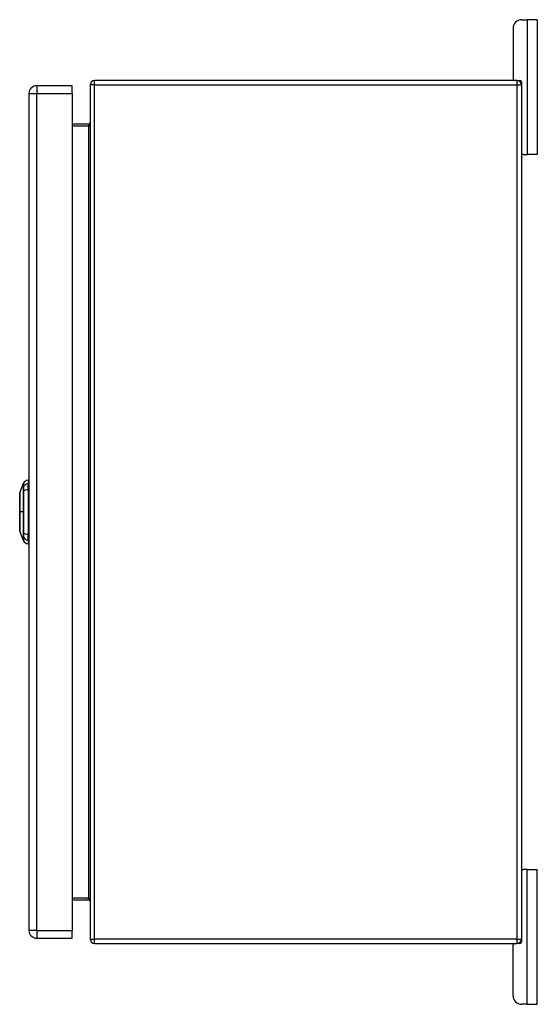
# Model space of a CAD drawing. Header units: inches. Extents: x 7 to 112, y 7 to 76.
# Tile 7 of 9: x 77 to 86, y 33 to 51. Entities that reach past the tile are written whole.
import ezdxf

# ---------------------------------------------------------------- set-up
doc = ezdxf.new("R2010")
doc.units = ezdxf.units.IN
doc.header["$MEASUREMENT"] = 0
doc.layers.add('Visible Edges(ANSI)', color=7, linetype='Continuous', lineweight=25)
doc.layers.add('Visible Tangent Edges(ANSI)', color=7, linetype='Continuous', lineweight=25)

msp = doc.modelspace()

# ---------------------------------------------------------------- linework, layer by layer
at = {"layer": 'Visible Edges(ANSI)'}
for p, q in [((85.925, 51.208), (86.032, 51.208)), ((86.219, 51.208), (86.032, 51.208)), ((86.219, 51.208), (86.219, 48.708)), ((85.769, 51.052), (85.769, 50.114)), ((85.843, 50.083), (78.011, 50.083)), ((85.843, 50.083), (85.896, 50.083)), ((85.927, 50.052), (85.927, 49.999)), ((76.792, 49.839), (76.792, 34.328)), ((77.592, 49.985), (76.938, 49.985)), ((77.592, 49.839), (77.592, 49.985)), ((77.592, 49.839), (77.592, 34.328)), ((77.927, 49.999), (77.927, 34.167)), ((85.927, 49.999), (85.927, 34.167)), ((77.896, 49.27), (77.592, 49.27)), ((85.958, 48.708), (85.927, 48.708)), ((85.958, 48.708), (86.032, 48.708)), ((86.219, 48.708), (86.032, 48.708)), ((76.622, 42.441), (76.689, 42.615)), ((76.776, 42.674), (76.776, 42.606)), ((76.776, 42.495), (76.776, 42.606)), ((76.776, 42.495), (76.776, 41.672)), ((76.689, 41.553), (76.622, 41.727)), ((76.776, 41.561), (76.776, 41.672)), ((76.776, 41.561), (76.776, 41.493)), ((85.927, 35.458), (85.958, 35.458)), ((86.032, 35.458), (85.958, 35.458)), ((86.032, 35.458), (86.219, 35.458)), ((86.219, 32.958), (86.219, 35.458)), ((77.592, 34.896), (77.896, 34.896)), ((77.592, 34.182), (77.592, 34.328)), ((76.938, 34.182), (77.592, 34.182)), ((85.927, 34.167), (85.927, 34.114)), ((78.011, 34.083), (85.843, 34.083)), ((85.769, 33.114), (85.769, 34.052)), ((85.896, 34.083), (85.843, 34.083)), ((86.032, 32.958), (85.925, 32.958)), ((86.032, 32.958), (86.219, 32.958))]:
    msp.add_line(p, q, dxfattribs=at)
at = {"layer": 'Visible Edges(ANSI)', "flags": 128}
msp.add_lwpolyline([(76.621, 42.439), (76.621, 42.438), (76.621, 42.437), (76.621, 42.435), (76.621, 42.432), (76.621, 42.428), (76.621, 42.424), (76.621, 42.418), (76.621, 42.412), (76.621, 42.405), (76.621, 42.397), (76.621, 42.388), (76.621, 42.379), (76.621, 42.369), (76.621, 42.358), (76.621, 42.347), (76.621, 42.335), (76.621, 42.322), (76.621, 42.309), (76.621, 42.296), (76.621, 42.281), (76.621, 42.267), (76.621, 42.251), (76.621, 42.236), (76.621, 42.22), (76.621, 42.204), (76.621, 42.187), (76.621, 42.17), (76.621, 42.153), (76.621, 42.136), (76.621, 42.119), (76.621, 42.101), (76.621, 42.084), (76.621, 42.067), (76.621, 42.049), (76.621, 42.032), (76.621, 42.015), (76.621, 41.998), (76.621, 41.981), (76.621, 41.964), (76.621, 41.948), (76.621, 41.932), (76.621, 41.916), (76.621, 41.901), (76.621, 41.886), (76.621, 41.872), (76.621, 41.858), (76.621, 41.845), (76.621, 41.832), (76.621, 41.82), (76.621, 41.809), (76.621, 41.798), (76.621, 41.788), (76.621, 41.779), (76.621, 41.771), (76.621, 41.763), (76.621, 41.756), (76.621, 41.749), (76.621, 41.744), (76.621, 41.739), (76.621, 41.735), (76.621, 41.732), (76.621, 41.73), (76.621, 41.729), (76.621, 41.729)], dxfattribs=at)
at = {"layer": 'Visible Edges(ANSI)'}
for centre, radius, start, end in [((85.925, 51.052), 0.156, 90, 180), ((78.011, 49.999), 0.084, 90, 180), ((85.8, 50.114), 0.031, 180, 270), ((85.843, 49.999), 0.084, 0, 90), ((85.896, 50.052), 0.031, 0, 90), ((76.938, 49.839), 0.146, 90, 180), ((77.896, 49.301), 0.031, 270, 0), ((85.958, 48.739), 0.031, 180, 270), ((76.699, 42.611), 0.00984, 150.2709, 158.7495), ((76.793, 42.557), 0.118, 97.9413, 150.2709), ((76.768, 42.615), 0.0394, 53.1301, 78.463), ((76.626, 42.439), 0.00492, 158.7495, 179.7912), ((76.626, 41.729), 0.00492, 180.2088, 201.2505), ((76.699, 41.556), 0.00984, 201.2505, 209.7291), ((76.793, 41.61), 0.118, 209.7291, 262.0587), ((76.768, 41.552), 0.0394, 281.537, 306.8699), ((85.958, 35.427), 0.031, 90, 180), ((77.896, 34.865), 0.031, 0, 90), ((76.938, 34.328), 0.146, 180, 270), ((78.011, 34.167), 0.084, 180, 270), ((85.843, 34.167), 0.084, 270, 0), ((85.8, 34.052), 0.031, 90, 180), ((85.896, 34.114), 0.031, 270, 0), ((85.925, 33.114), 0.156, 180, 270)]:
    msp.add_arc(centre, radius, start, end, dxfattribs=at)
at = {"layer": 'Visible Tangent Edges(ANSI)'}
for p, q in [((86.032, 51.208), (86.032, 48.708)), ((78.011, 49.999), (78.011, 50.083)), ((85.843, 49.999), (85.843, 50.083)), ((76.792, 49.839), (76.938, 49.839)), ((76.938, 49.985), (76.938, 49.839)), ((76.938, 34.328), (76.938, 49.839)), ((76.938, 49.839), (77.592, 49.839)), ((78.011, 49.999), (77.927, 49.999)), ((78.011, 34.167), (78.011, 49.999)), ((78.011, 49.999), (85.843, 49.999)), ((85.843, 49.999), (85.927, 49.999)), ((85.843, 34.167), (85.843, 49.999)), ((77.592, 49.239), (77.896, 49.239)), ((77.896, 49.27), (77.896, 49.239)), ((77.896, 49.239), (77.896, 34.927)), ((76.689, 42.549), (76.689, 42.549)), ((76.689, 42.476), (76.689, 42.476)), ((76.621, 42.084), (76.622, 42.084)), ((76.689, 42.084), (76.622, 42.084)), ((76.689, 41.692), (76.689, 41.691)), ((76.689, 41.618), (76.689, 41.618)), ((86.032, 32.958), (86.032, 35.458)), ((77.896, 34.927), (77.592, 34.927)), ((77.896, 34.896), (77.896, 34.927)), ((76.938, 34.328), (76.792, 34.328)), ((76.938, 34.328), (76.938, 34.182)), ((76.938, 34.328), (77.592, 34.328)), ((77.927, 34.167), (78.011, 34.167)), ((78.011, 34.083), (78.011, 34.167)), ((85.843, 34.167), (78.011, 34.167)), ((85.843, 34.083), (85.843, 34.167)), ((85.843, 34.167), (85.927, 34.167))]:
    msp.add_line(p, q, dxfattribs=at)
at = {"layer": 'Visible Tangent Edges(ANSI)', "flags": 128}
for points in [[(76.689, 42.615), (76.689, 42.614), (76.689, 42.614), (76.689, 42.613), (76.689, 42.613), (76.689, 42.612), (76.689, 42.61), (76.689, 42.609), (76.689, 42.607), (76.689, 42.605), (76.689, 42.603), (76.689, 42.601), (76.689, 42.598), (76.689, 42.595), (76.689, 42.592), (76.689, 42.589), (76.689, 42.585), (76.689, 42.582), (76.689, 42.578), (76.689, 42.573), (76.689, 42.569), (76.689, 42.564), (76.689, 42.56), (76.689, 42.555), (76.689, 42.549)], [(76.689, 42.549), (76.689, 42.548), (76.689, 42.546), (76.689, 42.544), (76.689, 42.542), (76.689, 42.54), (76.689, 42.538), (76.689, 42.535), (76.689, 42.533), (76.689, 42.53), (76.689, 42.527), (76.689, 42.524), (76.689, 42.521), (76.689, 42.518), (76.689, 42.515), (76.689, 42.511), (76.689, 42.508), (76.689, 42.504), (76.689, 42.5), (76.689, 42.496), (76.689, 42.492), (76.689, 42.488), (76.689, 42.484), (76.689, 42.48), (76.689, 42.476)], [(76.69, 42.551), (76.69, 42.556), (76.69, 42.561), (76.69, 42.566), (76.69, 42.571), (76.69, 42.575), (76.69, 42.579), (76.69, 42.583), (76.69, 42.587), (76.69, 42.59), (76.69, 42.594), (76.69, 42.597), (76.69, 42.6), (76.69, 42.602), (76.69, 42.605), (76.69, 42.607), (76.69, 42.609), (76.69, 42.61), (76.69, 42.612), (76.69, 42.613), (76.69, 42.614), (76.69, 42.615), (76.69, 42.615), (76.69, 42.616), (76.69, 42.616)], [(76.69, 42.477), (76.69, 42.481), (76.69, 42.485), (76.69, 42.489), (76.69, 42.494), (76.69, 42.498), (76.69, 42.501), (76.69, 42.505), (76.69, 42.509), (76.69, 42.513), (76.69, 42.516), (76.69, 42.52), (76.69, 42.523), (76.69, 42.526), (76.69, 42.529), (76.69, 42.532), (76.69, 42.535), (76.69, 42.537), (76.69, 42.54), (76.69, 42.542), (76.69, 42.544), (76.69, 42.546), (76.69, 42.548), (76.69, 42.55), (76.69, 42.551)], [(76.621, 42.358), (76.621, 42.365), (76.621, 42.371), (76.621, 42.377), (76.621, 42.383), (76.621, 42.388), (76.622, 42.393), (76.622, 42.398), (76.622, 42.403), (76.622, 42.408), (76.622, 42.412), (76.622, 42.416), (76.622, 42.419), (76.622, 42.423), (76.622, 42.426), (76.622, 42.429), (76.622, 42.431), (76.622, 42.433), (76.622, 42.435), (76.622, 42.437), (76.622, 42.438), (76.622, 42.439), (76.622, 42.44), (76.622, 42.44), (76.622, 42.441)], [(76.621, 42.311), (76.621, 42.313), (76.621, 42.315), (76.621, 42.318), (76.621, 42.32), (76.621, 42.322), (76.621, 42.324), (76.621, 42.326), (76.621, 42.328), (76.621, 42.33), (76.621, 42.332), (76.621, 42.334), (76.621, 42.336), (76.621, 42.338), (76.621, 42.34), (76.621, 42.342), (76.621, 42.344), (76.621, 42.345), (76.621, 42.347), (76.621, 42.349), (76.621, 42.351), (76.621, 42.353), (76.621, 42.355), (76.621, 42.357), (76.621, 42.358)], [(76.689, 42.476), (76.689, 42.46), (76.689, 42.444), (76.689, 42.428), (76.689, 42.412), (76.689, 42.396), (76.689, 42.38), (76.689, 42.364), (76.689, 42.348), (76.689, 42.332), (76.689, 42.315), (76.689, 42.299), (76.689, 42.283), (76.689, 42.266), (76.689, 42.25), (76.689, 42.233), (76.689, 42.217), (76.689, 42.2), (76.689, 42.183), (76.689, 42.167), (76.689, 42.15), (76.689, 42.134), (76.689, 42.117), (76.689, 42.1), (76.689, 42.084)], [(76.69, 41.691), (76.69, 41.722), (76.69, 41.754), (76.69, 41.787), (76.69, 41.819), (76.69, 41.852), (76.69, 41.885), (76.69, 41.918), (76.69, 41.951), (76.69, 41.984), (76.69, 42.018), (76.69, 42.051), (76.69, 42.084), (76.69, 42.117), (76.69, 42.151), (76.69, 42.184), (76.69, 42.217), (76.69, 42.25), (76.69, 42.283), (76.69, 42.316), (76.69, 42.349), (76.69, 42.381), (76.69, 42.413), (76.69, 42.445), (76.69, 42.477)], [(76.622, 42.084), (76.622, 42.094), (76.622, 42.104), (76.622, 42.114), (76.622, 42.125), (76.622, 42.135), (76.622, 42.145), (76.622, 42.155), (76.622, 42.165), (76.622, 42.175), (76.622, 42.185), (76.622, 42.195), (76.622, 42.205), (76.622, 42.214), (76.622, 42.224), (76.622, 42.233), (76.622, 42.242), (76.622, 42.252), (76.622, 42.261), (76.621, 42.27), (76.621, 42.278), (76.621, 42.287), (76.621, 42.295), (76.621, 42.303), (76.621, 42.311)], [(76.621, 41.856), (76.621, 41.864), (76.621, 41.872), (76.621, 41.881), (76.621, 41.889), (76.621, 41.898), (76.622, 41.907), (76.622, 41.916), (76.622, 41.925), (76.622, 41.934), (76.622, 41.944), (76.622, 41.953), (76.622, 41.963), (76.622, 41.972), (76.622, 41.982), (76.622, 41.992), (76.622, 42.002), (76.622, 42.012), (76.622, 42.022), (76.622, 42.032), (76.622, 42.043), (76.622, 42.053), (76.622, 42.063), (76.622, 42.073), (76.622, 42.084)], [(76.689, 42.084), (76.689, 42.067), (76.689, 42.051), (76.689, 42.034), (76.689, 42.017), (76.689, 42.001), (76.689, 41.984), (76.689, 41.968), (76.689, 41.951), (76.689, 41.934), (76.689, 41.918), (76.689, 41.901), (76.689, 41.885), (76.689, 41.869), (76.689, 41.852), (76.689, 41.836), (76.689, 41.82), (76.689, 41.803), (76.689, 41.787), (76.689, 41.771), (76.689, 41.755), (76.689, 41.739), (76.689, 41.723), (76.689, 41.707), (76.689, 41.692)], [(76.621, 41.809), (76.621, 41.811), (76.621, 41.813), (76.621, 41.814), (76.621, 41.816), (76.621, 41.818), (76.621, 41.82), (76.621, 41.822), (76.621, 41.824), (76.621, 41.826), (76.621, 41.828), (76.621, 41.83), (76.621, 41.831), (76.621, 41.833), (76.621, 41.835), (76.621, 41.837), (76.621, 41.839), (76.621, 41.841), (76.621, 41.844), (76.621, 41.846), (76.621, 41.848), (76.621, 41.85), (76.621, 41.852), (76.621, 41.854), (76.621, 41.856)], [(76.622, 41.727), (76.622, 41.727), (76.622, 41.727), (76.622, 41.728), (76.622, 41.729), (76.622, 41.731), (76.622, 41.732), (76.622, 41.734), (76.622, 41.736), (76.622, 41.739), (76.622, 41.742), (76.622, 41.745), (76.622, 41.748), (76.622, 41.752), (76.622, 41.756), (76.622, 41.76), (76.622, 41.764), (76.622, 41.769), (76.622, 41.774), (76.621, 41.779), (76.621, 41.785), (76.621, 41.79), (76.621, 41.796), (76.621, 41.803), (76.621, 41.809)], [(76.689, 41.691), (76.689, 41.687), (76.689, 41.683), (76.689, 41.679), (76.689, 41.675), (76.689, 41.671), (76.689, 41.667), (76.689, 41.663), (76.689, 41.66), (76.689, 41.656), (76.689, 41.653), (76.689, 41.65), (76.689, 41.646), (76.689, 41.643), (76.689, 41.64), (76.689, 41.637), (76.689, 41.635), (76.689, 41.632), (76.689, 41.63), (76.689, 41.627), (76.689, 41.625), (76.689, 41.623), (76.689, 41.621), (76.689, 41.62), (76.689, 41.618)], [(76.689, 41.618), (76.689, 41.613), (76.689, 41.608), (76.689, 41.603), (76.689, 41.598), (76.689, 41.594), (76.689, 41.59), (76.689, 41.586), (76.689, 41.582), (76.689, 41.578), (76.689, 41.575), (76.689, 41.572), (76.689, 41.569), (76.689, 41.567), (76.689, 41.564), (76.689, 41.562), (76.689, 41.56), (76.689, 41.558), (76.689, 41.557), (76.689, 41.556), (76.689, 41.555), (76.689, 41.554), (76.689, 41.553), (76.689, 41.553), (76.689, 41.553)], [(76.69, 41.616), (76.69, 41.618), (76.69, 41.619), (76.69, 41.621), (76.69, 41.623), (76.69, 41.625), (76.69, 41.628), (76.69, 41.63), (76.69, 41.633), (76.69, 41.636), (76.69, 41.638), (76.69, 41.641), (76.69, 41.645), (76.69, 41.648), (76.69, 41.651), (76.69, 41.655), (76.69, 41.658), (76.69, 41.662), (76.69, 41.666), (76.69, 41.67), (76.69, 41.674), (76.69, 41.678), (76.69, 41.682), (76.69, 41.686), (76.69, 41.691)], [(76.69, 41.552), (76.69, 41.552), (76.69, 41.552), (76.69, 41.553), (76.69, 41.553), (76.69, 41.554), (76.69, 41.556), (76.69, 41.557), (76.69, 41.559), (76.69, 41.561), (76.69, 41.563), (76.69, 41.565), (76.69, 41.568), (76.69, 41.571), (76.69, 41.574), (76.69, 41.577), (76.69, 41.58), (76.69, 41.584), (76.69, 41.588), (76.69, 41.592), (76.69, 41.596), (76.69, 41.601), (76.69, 41.606), (76.69, 41.611), (76.69, 41.616)]]:
    msp.add_lwpolyline(points, dxfattribs=at)
at = {"layer": 'Visible Tangent Edges(ANSI)'}
for centre, major_axis, ratio, start_param, end_param in [((77.896, 49.301), (0, -0.062), 0.5, 0, 1.570796), ((76.699, 42.547), (-0.00984, -0.00009), 0.948405, 5.751701, 5.992347), ((76.793, 42.495), (-0.118, 0), 0.946806, 4.850991, 5.760348), ((76.699, 42.475), (-0.00984, 0.00003), 0.317047, 5.761322, 6.001968), ((76.793, 42.458), (-0.118, 0), 0.321806, 4.850991, 5.760348), ((76.699, 41.692), (-0.00984, -0.00003), 0.317047, 0.281217, 0.521863), ((76.699, 41.621), (-0.00984, 0.00009), 0.948405, 0.290838, 0.531485), ((76.793, 41.71), (-0.118, 0), 0.321806, 0.522838, 1.432195), ((76.793, 41.672), (-0.118, 0), 0.946806, 0.522838, 1.432195), ((77.896, 34.865), (0, 0.062), 0.5, 4.712389, 6.283185)]:
    msp.add_ellipse(centre, major_axis=major_axis, ratio=ratio, start_param=start_param, end_param=end_param, dxfattribs=at)

doc.saveas('drawing.dxf')
